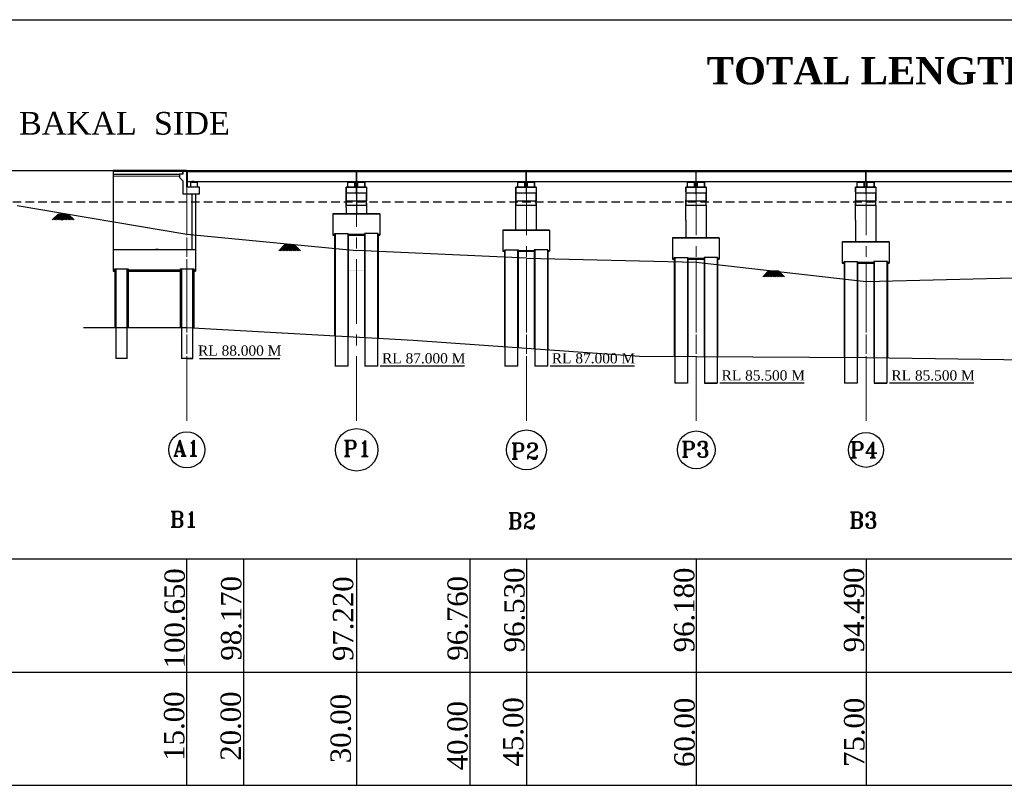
# Model space of a CAD drawing. Header units: millimetres. Extents: x -1995464 to 3071730, y 501735 to 805605.
# Tile 6 of 12: x 2731495 to 2818482, y 706307 to 773895. Entities that reach past the tile are written whole.
import ezdxf

# ---------------------------------------------------------------- set-up
doc = ezdxf.new("R2010")
doc.units = ezdxf.units.MM
doc.header["$MEASUREMENT"] = 0
doc.linetypes.add('CENTER2', pattern=[28.575, 19.05, -3.175, 3.175, -3.175])
doc.linetypes.add('DASHED2', pattern=[0.375, 0.25, -0.125])
for name, color, linetype, lineweight in [('CENTER LINE', 1, 'CENTER2', 13), ('DRAWING', 23, 'Continuous', 15), ('Hatch', 251, 'Continuous', 18)]:
    doc.layers.add(name, color=color, linetype=linetype, lineweight=lineweight)
doc.layers.add('plan', color=12, linetype='Continuous')
doc.styles.add('03', font='romant.shx')
doc.styles.get("Standard").update_dxf_attribs({"font": 'times.ttf'})
pattern_1 = [(45, (2588904.394, 778642.408), (-8.8388348, 8.8388348), [])]
pattern_2 = [(45, (2603031.11, 778642.408), (-8.8388348, 8.8388348), [])]
pattern_3 = [(45, (2603904.394, 778642.408), (-8.8388348, 8.8388348), [])]
pattern_4 = [(45, (2618031.11, 778642.408), (-8.8388348, 8.8388348), [])]
pattern_5 = [(45, (2618904.394, 778642.408), (-8.8388348, 8.8388348), [])]
pattern_6 = [(45, (2633031.11, 778642.408), (-8.8388348, 8.8388348), [])]
pattern_7 = [(45, (2633904.394, 778642.408), (-8.8388348, 8.8388348), [])]

msp = doc.modelspace()

# ---------------------------------------------------------------- hatches: boundary and pattern name
h = msp.add_hatch()
h.set_pattern_fill('_USER', color=0, scale=0.291094, style=0, pattern_type=0)
h.set_pattern_definition([(0, (2748425.7275, 759199.75375), (0, 0.29109375), [])])
h.paths.add_polyline_path([(2747046.8, 759607.4), (2746872.1, 759607.4), (2746697.5, 759607.4), (2746697.5, 759549.1), (2746872.1, 759549.1), (2747046.8, 759549.1)])
at = {"lineweight": 25, "ltscale": 2000}
h = msp.add_hatch(dxfattribs=at)
h.set_pattern_fill('AR-CONC', color=0, scale=100)
h.set_pattern_definition([(50, (7e-09, 3150), (717.26018, -62.75213), [75, -825]), (355, (7e-09, 3150), (-138.75133, 752.19213), [60, -660]), (100.451444, (59.8, 3144.8), (578.50885, 689.43999), [63.7402, -701.14211]), (46.1842, (7e-09, 3350), (1067.24133, -165.51928), [112.5, -1237.5]), (96.635635, (88.9, 3336.2), (934.66195, 974.1186), [95.61034, -1051.71376]), (351.184164, (7e-09, 3350), (934.66195, 974.1186), [90, -990]), (21, (100, 3300), (596.90705, -402.61889), [75, -825]), (326, (100, 3300), (243.31533, 725.15005), [60, -660]), (71.451445, (149.74, 3266.45), (840.22238, 322.53115), [63.74019, -701.14211]), (37.5, (7e-09, 3150), (12.159855, 332.893854), [0, -652, 0, -670, 0, -662.5]), (7.5, (7e-09, 3150), (263.069537, 394.41171), [0, -382, 0, -637, 0, -252.5]), (327.5, (-223, 3150), (533.822436, -22.554872), [0, -250, 0, -780, 0, -1035]), (317.5, (-323, 3150), (583.18617, 100.10498), [0, -325, 0, -518, 0, -735])])
h.paths.add_polyline_path([(2761951.7, 754957.4), (2761265.2, 754957.4), (2761265.2, 754882.4), (2761951.7, 754882.4)])
h = msp.add_hatch(dxfattribs=at)
h.set_pattern_fill('AR-CONC', color=0, scale=100)
h.set_pattern_definition([(50, (15000, 1720), (717.26018, -62.75213), [75, -825]), (355, (15000, 1720), (-138.75133, 752.19213), [60, -660]), (100.451444, (15059.8, 1714.8), (578.50885, 689.43999), [63.7402, -701.14211]), (46.1842, (15000, 1920), (1067.24133, -165.51928), [112.5, -1237.5]), (96.635635, (15088.9, 1906.2), (934.66195, 974.1186), [95.61034, -1051.71376]), (351.184164, (15000, 1920), (934.66195, 974.1186), [90, -990]), (21, (15100, 1870), (596.90705, -402.61889), [75, -825]), (326, (15100, 1870), (243.31533, 725.15005), [60, -660]), (71.451445, (15149.74, 1836.45), (840.22238, 322.53115), [63.74019, -701.14211]), (37.5, (15000, 1720), (12.159855, 332.893854), [0, -652, 0, -670, 0, -662.5]), (7.5, (15000, 1720), (263.069537, 394.41171), [0, -382, 0, -637, 0, -252.5]), (327.5, (14777, 1720), (533.822436, -22.554872), [0, -250, 0, -780, 0, -1035]), (317.5, (14677, 1720), (583.18617, 100.10498), [0, -325, 0, -518, 0, -735])])
h.paths.add_polyline_path([(2776951.7, 753527.4), (2776265.2, 753527.4), (2776265.2, 753452.4), (2776951.7, 753452.4)])
h = msp.add_hatch(dxfattribs=at)
h.set_pattern_fill('AR-CONC', color=0, scale=100)
h.set_pattern_definition([(50, (30000, 1030), (717.26018, -62.75213), [75, -825]), (355, (30000, 1030), (-138.75133, 752.19213), [60, -660]), (100.451444, (30059.8, 1024.8), (578.50885, 689.43999), [63.7402, -701.14211]), (46.1842, (30000, 1230), (1067.24133, -165.51928), [112.5, -1237.5]), (96.635635, (30088.9, 1216.2), (934.66195, 974.1186), [95.61034, -1051.71376]), (351.184164, (30000, 1230), (934.66195, 974.1186), [90, -990]), (21, (30100, 1180), (596.90705, -402.61889), [75, -825]), (326, (30100, 1180), (243.31533, 725.15005), [60, -660]), (71.451445, (30149.74, 1146.45), (840.22238, 322.53115), [63.74019, -701.14211]), (37.5, (30000, 1030), (12.159855, 332.893854), [0, -652, 0, -670, 0, -662.5]), (7.5, (30000, 1030), (263.069537, 394.41171), [0, -382, 0, -637, 0, -252.5]), (327.5, (29777, 1030), (533.822436, -22.554872), [0, -250, 0, -780, 0, -1035]), (317.5, (29677, 1030), (583.18617, 100.10498), [0, -325, 0, -518, 0, -735])])
h.paths.add_polyline_path([(2791951.7, 752837.4), (2791265.2, 752837.4), (2791265.2, 752762.4), (2791951.7, 752762.4)])
h = msp.add_hatch(dxfattribs=at)
h.set_pattern_fill('AR-CONC', color=0, scale=100)
h.set_pattern_definition([(50, (45000, 680), (717.26018, -62.75213), [75, -825]), (355, (45000, 680), (-138.75133, 752.19213), [60, -660]), (100.451444, (45059.8, 674.8), (578.50885, 689.43999), [63.7402, -701.14211]), (46.1842, (45000, 880), (1067.24133, -165.51928), [112.5, -1237.5]), (96.635635, (45088.9, 866.2), (934.66195, 974.1186), [95.61034, -1051.71376]), (351.184164, (45000, 880), (934.66195, 974.1186), [90, -990]), (21, (45100, 830), (596.90705, -402.61889), [75, -825]), (326, (45100, 830), (243.31533, 725.15005), [60, -660]), (71.451445, (45149.74, 796.45), (840.22238, 322.53115), [63.74019, -701.14211]), (37.5, (45000, 680), (12.159855, 332.893854), [0, -652, 0, -670, 0, -662.5]), (7.5, (45000, 680), (263.069537, 394.41171), [0, -382, 0, -637, 0, -252.5]), (327.5, (44777, 680), (533.822436, -22.554872), [0, -250, 0, -780, 0, -1035]), (317.5, (44677, 680), (583.18617, 100.10498), [0, -325, 0, -518, 0, -735])])
h.paths.add_polyline_path([(2806951.7, 752487.4), (2806265.2, 752487.4), (2806265.2, 752412.4), (2806951.7, 752412.4)])
at = {"linetype": 'Continuous', "ltscale": 1000}
h = msp.add_hatch(dxfattribs=at)
h.set_pattern_fill('AR-CONC', color=1, scale=100)
h.set_pattern_definition([(50, (0, 0), (717.26018, -62.75213), [75, -825]), (355, (0, 0), (-138.75133, 752.19213), [60, -660]), (100.451444, (59.8, -5.2), (578.50885, 689.43999), [63.7402, -701.14211]), (46.1842, (0, 200), (1067.24133, -165.51928), [112.5, -1237.5]), (96.635635, (88.9, 186.2), (934.66195, 974.1186), [95.61034, -1051.71376]), (351.184164, (0, 200), (934.66195, 974.1186), [90, -990]), (21, (100, 150), (596.90705, -402.61889), [75, -825]), (326, (100, 150), (243.31533, 725.15005), [60, -660]), (71.451445, (149.74, 116.45), (840.22238, 322.53115), [63.74019, -701.14211]), (37.5, (0, 0), (12.159855, 332.893854), [0, -652, 0, -670, 0, -662.5]), (7.5, (0, 0), (263.069537, 394.41171), [0, -382, 0, -637, 0, -252.5]), (327.5, (-223, 0), (533.822436, -22.554872), [0, -250, 0, -780, 0, -1035]), (317.5, (-323, 0), (583.18617, 100.10498), [0, -325, 0, -518, 0, -735])])
h.paths.add_polyline_path([(2761265.2, 751807.4), (2760521.6, 751807.4), (2760521.6, 751732.4), (2761265.2, 751732.4)])
h.paths.add_polyline_path([(2761951.7, 751807.4), (2761265.2, 751807.4), (2761265.2, 751732.4), (2761951.7, 751732.4)])
h.paths.add_polyline_path([(2745686.5, 751807.4), (2743787.8, 751807.4), (2741889.2, 751807.4), (2741590.5, 751807.4), (2741090.5, 751807.4), (2741090.5, 751696.4), (2743489.2, 751696.4), (2743787.8, 751696.4), (2745686.5, 751696.4)])
h = msp.add_hatch()
h.set_pattern_fill('AR-CONC', color=0, scale=37.35315, style=0)
h.set_pattern_definition([(50, (1156848.22, 505701.55), (267.919272, -23.4399), [28.014862, -308.163487]), (355, (1156848.22, 505701.55), (-51.827994, 280.967456), [22.41189, -246.53079]), (100.4514, (1156870.55, 505699.6), (216.091477, 257.527386), [23.80897, -261.898665]), (46.1842, (1156848.22, 505776.25), (398.64815, -61.826566), [42.02229, -462.24523]), (96.6356, (1156881.44, 505771.1), (349.12596, 363.86371), [35.71345, -392.84793]), (351.1842, (1156848.22, 505776.25), (349.12568, 363.86398), [33.61783, -369.79618]), (21, (1156885.58, 505757.58), (222.963587, -150.390838), [28.014862, -308.163487]), (326, (1156885.58, 505757.58), (90.88594, 270.866384), [22.41189, -246.53079]), (71.4514, (1156904.16, 505745.05), (313.84962, 120.4753), [23.80897, -261.898665]), (37.5, (1156848.22, 505701.55), (4.542089, 124.3463406), [0, -243.542538, 0, -250.266105, 0, -247.464619]), (7.5, (1156848.22, 505701.55), (98.264759, 147.325198), [0, -142.689033, 0, -237.939565, 0, -94.316704]), (327.5, (1156764.92, 505701.55), (199.3994953, -8.424955), [0, -93.382875, 0, -291.35457, 0, -386.605102]), (317.5, (1156727.57, 505701.55), (217.838405, 37.392364), [0, -121.397738, 0, -193.489317, 0, -274.545653])])
h.paths.add_polyline_path([(2742626.6, 751701.3), (2742626.6, 751811.9), (2741140.9, 751811.9), (2741140.9, 751700.9)])
h = msp.add_hatch()
h.set_pattern_fill('AR-CONC', color=0, scale=37.35315, style=0)
h.set_pattern_definition([(50, (1157669.45, 505681.8), (267.919272, -23.4399), [28.014862, -308.163487]), (355, (1157669.45, 505681.8), (-51.827994, 280.967456), [22.41189, -246.53079]), (100.4514, (1157691.77, 505679.84), (216.091477, 257.527386), [23.80897, -261.898665]), (46.1842, (1157669.45, 505756.5), (398.64815, -61.826566), [42.02229, -462.24523]), (96.6356, (1157702.67, 505751.35), (349.12596, 363.86371), [35.71345, -392.84793]), (351.1842, (1157669.45, 505756.5), (349.12568, 363.86398), [33.61783, -369.79618]), (21, (1157706.8, 505737.82), (222.963587, -150.390838), [28.014862, -308.163487]), (326, (1157706.8, 505737.82), (90.88594, 270.866384), [22.41189, -246.53079]), (71.4514, (1157725.38, 505725.3), (313.84962, 120.4753), [23.80897, -261.898665]), (37.5, (1157669.45, 505681.79), (4.542089, 124.3463406), [0, -243.542538, 0, -250.266105, 0, -247.464619]), (7.5, (1157669.45, 505681.79), (98.264759, 147.325198), [0, -142.689033, 0, -237.939565, 0, -94.316704]), (327.5, (1157586.15, 505681.79), (199.3994953, -8.424955), [0, -93.382875, 0, -291.35457, 0, -386.605102]), (317.5, (1157548.8, 505681.8), (217.838405, 37.392364), [0, -121.397738, 0, -193.489317, 0, -274.545653])])
h.paths.add_polyline_path([(2743447.8, 751681.6), (2743447.8, 751792.1), (2741962.1, 751792.1), (2741962.1, 751681.1)])
h = msp.add_hatch()
h.set_pattern_fill('AR-CONC', color=0, scale=37.35315, style=0)
h.set_pattern_definition([(50, (0, 0), (267.919272, -23.439899), [28.014862, -308.163487]), (355, (0, 0), (-51.827994, 280.967456), [22.41189, -246.53079]), (100.451444, (22.33, -1.95), (216.091277, 257.527554), [23.80897, -261.898665]), (46.1842, (0, 74.7), (398.648255, -61.826665), [42.022294, -462.24523]), (96.635635, (33.22, 69.55), (349.12568, 363.86398), [35.713474, -392.84822]), (351.184164, (0, 74.7), (349.12568, 363.86398), [33.617835, -369.796185]), (21, (37.35, 56.03), (222.963587, -150.390838), [28.014862, -308.163487]), (326, (37.35, 56.03), (90.88594, 270.866384), [22.41189, -246.53079]), (71.451445, (55.93, 43.5), (313.849525, 120.475545), [23.80897, -261.898665]), (37.5, (0, 0), (4.542089, 124.3463406), [0, -243.542538, 0, -250.266105, 0, -247.464619]), (7.5, (0, 0), (98.264759, 147.3251984), [0, -142.689033, 0, -237.9395655, 0, -94.316704]), (327.5, (-83.3, 0), (199.3994953, -8.424955), [0, -93.382875, 0, -291.35457, 0, -386.6051025]), (317.5, (-120.65, 0), (217.838405, 37.392364), [0, -121.397738, 0, -193.489317, 0, -274.545653])])
h.paths.add_polyline_path([(2745174.2, 751701.2), (2745174.2, 751811.7), (2743688.5, 751811.7), (2743688.5, 751700.7)])
h = msp.add_hatch()
h.set_pattern_fill('AR-CONC', color=0, scale=37.35315, style=0)
h.set_pattern_definition([(50, (1159801.42, 505701.4), (267.919272, -23.4399), [28.014862, -308.163487]), (355, (1159801.42, 505701.4), (-51.827994, 280.967456), [22.41189, -246.53079]), (100.4514, (1159823.75, 505699.45), (216.091477, 257.527386), [23.80897, -261.898665]), (46.1842, (1159801.42, 505776.1), (398.64815, -61.826566), [42.02229, -462.24523]), (96.6356, (1159834.64, 505770.95), (349.12596, 363.86371), [35.71345, -392.84793]), (351.1842, (1159801.42, 505776.1), (349.12568, 363.86398), [33.61783, -369.79618]), (21, (1159838.77, 505757.43), (222.963587, -150.390838), [28.014862, -308.163487]), (326, (1159838.77, 505757.43), (90.88594, 270.866384), [22.41189, -246.53079]), (71.4514, (1159857.35, 505744.9), (313.84962, 120.4753), [23.80897, -261.898665]), (37.5, (1159801.42, 505701.4), (4.542089, 124.3463406), [0, -243.542538, 0, -250.266105, 0, -247.464619]), (7.5, (1159801.42, 505701.4), (98.264759, 147.325198), [0, -142.689033, 0, -237.939565, 0, -94.316704]), (327.5, (1159718.12, 505701.4), (199.3994953, -8.424955), [0, -93.382875, 0, -291.35457, 0, -386.605102]), (317.5, (1159680.77, 505701.4), (217.838405, 37.392364), [0, -121.397738, 0, -193.489317, 0, -274.545653])])
h.paths.add_polyline_path([(2745579.8, 751701.2), (2745579.8, 751811.7), (2744094.1, 751811.7), (2744094.1, 751700.7)])
at = {"layer": 'Hatch', "ltscale": 20}
h = msp.add_hatch(dxfattribs=at)
h.set_pattern_fill('ANSI31', color=256, scale=100, style=0)
h.set_pattern_definition(pattern_1)
h.paths.add_polyline_path([(2761673.3, 759607.4), (2761820.6, 759607.4), (2761820.6, 759558.1), (2761673.3, 759558.1)])
h.paths.add_polyline_path([(2761516.5, 759607.4), (2761673.3, 759607.4), (2761673.3, 759558.1), (2761516.5, 759558.1)])
h = msp.add_hatch(dxfattribs=at)
h.set_pattern_fill('ANSI31', color=256, scale=100, style=0)
h.set_pattern_definition(pattern_1)
h.paths.add_polyline_path([(2761673.3, 759607.4), (2761820.6, 759607.4), (2761820.6, 759558.1), (2761673.3, 759558.1)])
h.paths.add_polyline_path([(2761516.5, 759607.4), (2761673.3, 759607.4), (2761673.3, 759558.1), (2761516.5, 759558.1)])
h = msp.add_hatch(dxfattribs=at)
h.set_pattern_fill('ANSI31', color=256, scale=100, style=0)
h.set_pattern_definition(pattern_2)
h.paths.add_polyline_path([(2775800, 759607.4), (2775947.4, 759607.4), (2775947.4, 759558.1), (2775800, 759558.1)])
h.paths.add_polyline_path([(2775643.2, 759607.4), (2775800, 759607.4), (2775800, 759558.1), (2775643.2, 759558.1)])
h = msp.add_hatch(dxfattribs=at)
h.set_pattern_fill('ANSI31', color=256, scale=100, style=0)
h.set_pattern_definition(pattern_2)
h.paths.add_polyline_path([(2775800, 759607.4), (2775947.4, 759607.4), (2775947.4, 759558.1), (2775800, 759558.1)])
h.paths.add_polyline_path([(2775643.2, 759607.4), (2775800, 759607.4), (2775800, 759558.1), (2775643.2, 759558.1)])
h = msp.add_hatch(dxfattribs=at)
h.set_pattern_fill('ANSI31', color=256, scale=100, style=0)
h.set_pattern_definition(pattern_3)
h.paths.add_polyline_path([(2776673.3, 759607.4), (2776820.6, 759607.4), (2776820.6, 759558.1), (2776673.3, 759558.1)])
h.paths.add_polyline_path([(2776516.5, 759607.4), (2776673.3, 759607.4), (2776673.3, 759558.1), (2776516.5, 759558.1)])
h = msp.add_hatch(dxfattribs=at)
h.set_pattern_fill('ANSI31', color=256, scale=100, style=0)
h.set_pattern_definition(pattern_3)
h.paths.add_polyline_path([(2776673.3, 759607.4), (2776820.6, 759607.4), (2776820.6, 759558.1), (2776673.3, 759558.1)])
h.paths.add_polyline_path([(2776516.5, 759607.4), (2776673.3, 759607.4), (2776673.3, 759558.1), (2776516.5, 759558.1)])
h = msp.add_hatch(dxfattribs=at)
h.set_pattern_fill('ANSI31', color=256, scale=100, style=0)
h.set_pattern_definition(pattern_4)
h.paths.add_polyline_path([(2790800, 759607.4), (2790947.4, 759607.4), (2790947.4, 759558.1), (2790800, 759558.1)])
h.paths.add_polyline_path([(2790643.2, 759607.4), (2790800, 759607.4), (2790800, 759558.1), (2790643.2, 759558.1)])
h = msp.add_hatch(dxfattribs=at)
h.set_pattern_fill('ANSI31', color=256, scale=100, style=0)
h.set_pattern_definition(pattern_4)
h.paths.add_polyline_path([(2790800, 759607.4), (2790947.4, 759607.4), (2790947.4, 759558.1), (2790800, 759558.1)])
h.paths.add_polyline_path([(2790643.2, 759607.4), (2790800, 759607.4), (2790800, 759558.1), (2790643.2, 759558.1)])
h = msp.add_hatch(dxfattribs=at)
h.set_pattern_fill('ANSI31', color=256, scale=100, style=0)
h.set_pattern_definition(pattern_5)
h.paths.add_polyline_path([(2791673.3, 759607.4), (2791820.6, 759607.4), (2791820.6, 759558.1), (2791673.3, 759558.1)])
h.paths.add_polyline_path([(2791516.5, 759607.4), (2791673.3, 759607.4), (2791673.3, 759558.1), (2791516.5, 759558.1)])
h = msp.add_hatch(dxfattribs=at)
h.set_pattern_fill('ANSI31', color=256, scale=100, style=0)
h.set_pattern_definition(pattern_5)
h.paths.add_polyline_path([(2791673.3, 759607.4), (2791820.6, 759607.4), (2791820.6, 759558.1), (2791673.3, 759558.1)])
h.paths.add_polyline_path([(2791516.5, 759607.4), (2791673.3, 759607.4), (2791673.3, 759558.1), (2791516.5, 759558.1)])
h = msp.add_hatch(dxfattribs=at)
h.set_pattern_fill('ANSI31', color=256, scale=100, style=0)
h.set_pattern_definition(pattern_6)
h.paths.add_polyline_path([(2805800, 759607.4), (2805947.4, 759607.4), (2805947.4, 759558.1), (2805800, 759558.1)])
h.paths.add_polyline_path([(2805643.2, 759607.4), (2805800, 759607.4), (2805800, 759558.1), (2805643.2, 759558.1)])
h = msp.add_hatch(dxfattribs=at)
h.set_pattern_fill('ANSI31', color=256, scale=100, style=0)
h.set_pattern_definition(pattern_6)
h.paths.add_polyline_path([(2805800, 759607.4), (2805947.4, 759607.4), (2805947.4, 759558.1), (2805800, 759558.1)])
h.paths.add_polyline_path([(2805643.2, 759607.4), (2805800, 759607.4), (2805800, 759558.1), (2805643.2, 759558.1)])
h = msp.add_hatch(dxfattribs=at)
h.set_pattern_fill('ANSI31', color=256, scale=100, style=0)
h.set_pattern_definition(pattern_7)
h.paths.add_polyline_path([(2806673.3, 759607.4), (2806820.6, 759607.4), (2806820.6, 759558.1), (2806673.3, 759558.1)])
h.paths.add_polyline_path([(2806516.5, 759607.4), (2806673.3, 759607.4), (2806673.3, 759558.1), (2806516.5, 759558.1)])
h = msp.add_hatch(dxfattribs=at)
h.set_pattern_fill('ANSI31', color=256, scale=100, style=0)
h.set_pattern_definition(pattern_7)
h.paths.add_polyline_path([(2806673.3, 759607.4), (2806820.6, 759607.4), (2806820.6, 759558.1), (2806673.3, 759558.1)])
h.paths.add_polyline_path([(2806516.5, 759607.4), (2806673.3, 759607.4), (2806673.3, 759558.1), (2806516.5, 759558.1)])

# ---------------------------------------------------------------- linework, layer by layer
at = {"color": 0, "lineweight": 25, "ltscale": 2000}
for p, q in [((2686660.7, 773894.8), (3071572.7, 773894.8)), ((2716265.2, 760582.4), (2977765.2, 760582.4)), ((2761265.2, 760582.4), (2761265.2, 756757.4)), ((2746285.2, 759607.4), (2977765.2, 759607.4)), ((2731265.2, 757487.4), (2746265.2, 754957.4)), ((2759171.7, 756757.4), (2763301.7, 756757.4)), ((2759171.7, 756757.4), (2759171.7, 754882.4)), ((2763301.7, 756757.4), (2759171.7, 756757.4)), ((2762136.7, 756757.4), (2763135.3, 756757.4)), ((2763301.7, 756757.4), (2763301.7, 754882.4)), ((2774171.7, 755327.4), (2778301.7, 755327.4)), ((2774171.7, 755327.4), (2774171.7, 753452.4)), ((2778301.7, 755327.4), (2774171.7, 755327.4)), ((2777136.7, 755327.4), (2778135.3, 755327.4)), ((2778301.7, 755327.4), (2778301.7, 753452.4)), ((2746265.2, 754957.4), (2761265.2, 753527.4)), ((2759171.7, 754957.4), (2759321.6, 754957.4)), ((2759171.7, 754882.4), (2759321.7, 754882.4)), ((2759321.6, 755007.4), (2760521.6, 755007.4)), ((2759321.6, 754882.4), (2759321.6, 745962.7)), ((2759361.6, 755007.4), (2759361.6, 743307.4)), ((2760481.6, 755007.4), (2760481.6, 743307.4)), ((2760521.6, 754957.4), (2760521.6, 745896.1)), ((2760521.6, 754957.4), (2761951.7, 754957.4)), ((2760521.6, 754882.4), (2761951.7, 754882.4)), ((2761836.7, 754957.4), (2761951.7, 754957.4)), ((2763151.7, 755007.4), (2761951.7, 755007.4)), ((2761951.7, 754957.4), (2761951.7, 745816.8)), ((2761991.7, 755007.4), (2761991.7, 743307.4)), ((2763111.7, 755007.4), (2763111.7, 743307.4)), ((2763151.7, 754957.4), (2763301.7, 754957.4)), ((2763151.7, 754882.4), (2763151.7, 745750.2)), ((2763151.7, 754882.4), (2763301.7, 754882.4)), ((2789171.7, 754637.4), (2793301.7, 754637.4)), ((2789171.7, 754637.4), (2789171.7, 752762.4)), ((2793301.7, 754637.4), (2789171.7, 754637.4)), ((2792136.7, 754637.4), (2793135.3, 754637.4)), ((2793301.7, 754637.4), (2793301.7, 752762.4)), ((2804171.7, 754287.4), (2808301.7, 754287.4)), ((2804171.7, 754287.4), (2804171.7, 752412.4)), ((2808301.7, 754287.4), (2804171.7, 754287.4)), ((2807136.7, 754287.4), (2808135.3, 754287.4)), ((2808301.7, 754287.4), (2808301.7, 752412.4)), ((2776265.2, 752837.4), (2761265.2, 753527.4)), ((2774171.7, 753527.4), (2774321.6, 753527.4)), ((2774171.7, 753452.4), (2774321.7, 753452.4)), ((2774321.6, 753577.4), (2775521.6, 753577.4)), ((2774321.6, 753452.4), (2774321.6, 745009.4)), ((2774361.6, 753577.4), (2774361.6, 743307.4)), ((2775481.6, 753577.4), (2775481.6, 743307.4)), ((2775521.6, 753577.4), (2775521.6, 744924.8)), ((2775521.6, 753527.4), (2776951.7, 753527.4)), ((2775521.6, 753452.4), (2776951.7, 753452.4)), ((2776836.7, 753527.4), (2776951.7, 753527.4)), ((2776951.7, 753577.4), (2776951.7, 744824)), ((2778151.7, 753577.4), (2776951.7, 753577.4)), ((2776991.7, 753577.4), (2776991.7, 743307.4)), ((2778111.7, 753577.4), (2778111.7, 743307.4)), ((2778151.7, 753577.4), (2778151.7, 744739.4)), ((2778151.7, 753527.4), (2778301.7, 753527.4)), ((2778151.7, 753452.4), (2778301.7, 753452.4)), ((2776265.2, 752837.4), (2791265.2, 752487.4)), ((2789171.7, 752837.4), (2789321.6, 752837.4)), ((2789171.7, 752762.4), (2789321.7, 752762.4)), ((2789321.6, 752887.4), (2789321.6, 744147.5)), ((2789321.6, 752887.4), (2790521.6, 752887.4)), ((2789361.6, 752887.4), (2789361.6, 741807.4)), ((2790481.6, 752887.4), (2790481.6, 741807.4)), ((2790521.6, 752887.4), (2790521.6, 744139.7)), ((2790521.6, 752837.4), (2791951.7, 752837.4)), ((2790521.6, 752762.4), (2791951.7, 752762.4)), ((2791265.2, 752487.4), (2806265.2, 750797.4)), ((2791836.7, 752837.4), (2791951.7, 752837.4)), ((2791951.7, 752887.4), (2791951.7, 744130.4)), ((2793151.7, 752887.4), (2791951.7, 752887.4)), ((2791991.7, 752887.4), (2791991.7, 741807.4)), ((2793111.7, 752887.4), (2793111.7, 741807.4)), ((2793151.7, 752887.4), (2793151.7, 744122.6)), ((2793151.7, 752837.4), (2793301.7, 752837.4)), ((2793151.7, 752762.4), (2793301.7, 752762.4)), ((2804171.7, 752487.4), (2804321.6, 752487.4)), ((2804321.6, 752537.4), (2804321.6, 744050)), ((2804321.6, 752537.4), (2805521.6, 752537.4)), ((2804361.6, 752537.4), (2804361.6, 741807.4)), ((2805481.6, 752537.4), (2805481.6, 741807.4)), ((2805521.6, 752537.4), (2805521.6, 744042.2)), ((2805521.6, 752487.4), (2806951.7, 752487.4)), ((2806836.7, 752487.4), (2806951.7, 752487.4)), ((2806951.7, 752537.4), (2806951.7, 744027.2)), ((2808151.7, 752537.4), (2806951.7, 752537.4)), ((2806991.7, 752537.4), (2806991.7, 741807.4)), ((2808111.7, 752537.4), (2808111.7, 741807.4)), ((2808151.7, 752537.4), (2808151.7, 744009.5)), ((2808151.7, 752487.4), (2808301.7, 752487.4)), ((2739890.5, 751909.7), (2739890.5, 746687.4)), ((2739890.5, 751695.3), (2739890.5, 746687.4)), ((2739995.1, 751909.7), (2739993.7, 743997.4)), ((2740990.5, 743997.4), (2740990.5, 751909.7)), ((2741090.5, 751909.7), (2741090.5, 746687.4)), ((2745686.5, 751911.9), (2745686.5, 746687.4)), ((2745791, 751911.9), (2745789.6, 743997.4)), ((2746786.5, 743997.4), (2746786.5, 751911.9)), ((2746886.5, 751911.9), (2746886.5, 746652.9)), ((2804171.7, 752412.4), (2804321.7, 752412.4)), ((2805521.6, 752412.4), (2806951.7, 752412.4)), ((2808151.7, 752412.4), (2808301.7, 752412.4)), ((2806265.2, 750797.4), (2821265.2, 751167.4)), ((2746265.2, 746687.4), (2737127.5, 746687.4)), ((2766265.2, 745577.4), (2746265.2, 746687.4)), ((2786265.2, 744167.4), (2766265.2, 745577.4)), ((2740990.5, 743997.4), (2739993.7, 743997.4)), ((2806265.2, 744037.4), (2786265.2, 744167.4)), ((2911265.2, 742487.4), (2806265.2, 744037.4)), ((2760481.6, 743307.4), (2759361.6, 743307.4)), ((2761265.2, 743307.4), (2761238.2, 743307.4)), ((2763111.7, 743307.4), (2761991.7, 743307.4)), ((2775481.6, 743307.4), (2774361.6, 743307.4)), ((2776265.2, 743307.4), (2776238.2, 743307.4)), ((2778111.7, 743307.4), (2776991.7, 743307.4)), ((2785798.6, 743316.9), (2778348.4, 743316.9)), ((2790481.6, 741807.4), (2789361.6, 741807.4)), ((2791991.7, 741807.4), (2793111.7, 741807.4)), ((2793111.7, 741807.4), (2791991.7, 741807.4)), ((2805481.6, 741807.4), (2804361.6, 741807.4)), ((2806991.7, 741807.4), (2808111.7, 741807.4)), ((2808111.7, 741807.4), (2806991.7, 741807.4)), ((2688930.7, 726307.4), (2995600.6, 726307.4)), ((2746265.2, 706307.4), (2746265.2, 726307.4)), ((2751265.2, 726307.4), (2751265.2, 706307.4)), ((2761265.2, 726307.4), (2761265.2, 706307.4)), ((2771265.2, 726307.4), (2771265.2, 706307.4)), ((2776265.2, 726307.4), (2776265.2, 706307.4)), ((2776265.2, 726307.4), (2776265.2, 706307.4)), ((2776265.2, 726307.4), (2776265.2, 706307.4)), ((2791265.2, 726307.4), (2791265.2, 706307.4)), ((2791265.2, 726307.4), (2791265.2, 716307.4)), ((2791265.2, 726307.4), (2791265.2, 716307.4)), ((2806265.2, 726307.4), (2806265.2, 706307.4)), ((2806265.2, 726307.4), (2806265.2, 706307.4)), ((2688930.7, 716307.4), (2995600.6, 716307.4)), ((2688930.7, 706307.4), (2995600.6, 706307.4)), ((2688930.7, 706307.4), (2995600.6, 706307.4))]:
    msp.add_line(p, q, dxfattribs=at)
at = {"ltscale": 2000}
for p, q in [((2746245.2, 760582.4), (2739745.2, 760582.4)), ((2739745.2, 760582.4), (2739745.2, 753607.4)), ((2745609.9, 760259.6), (2745609.9, 759959.6)), ((2745909.9, 760259.6), (2745609.9, 760259.6)), ((2745909.9, 760259.6), (2745909.9, 760507.4)), ((2745909.9, 760507.4), (2745909.9, 760259.6)), ((2746285.2, 760582.4), (2746745.2, 760582.4)), ((2745909.9, 759659.6), (2745609.9, 759959.6)), ((2760492, 759107.4), (2760336.7, 759107.4)), ((2760336.7, 758607.5), (2762136.7, 758607.4)), ((2761342.6, 759107.4), (2761431.6, 759107.4)), ((2762136.7, 759107.4), (2761981.3, 759107.4)), ((2762047.6, 759107.4), (2762136.7, 759107.4)), ((2775492, 759107.4), (2775336.7, 759107.4)), ((2775336.7, 758607.5), (2777136.7, 758607.4)), ((2776342.6, 759107.4), (2776431.6, 759107.4)), ((2777136.7, 759107.4), (2776981.3, 759107.4)), ((2777047.6, 759107.4), (2777136.7, 759107.4)), ((2790492, 759107.4), (2790336.7, 759107.4)), ((2790336.7, 758607.5), (2792136.7, 758607.4)), ((2791342.6, 759107.4), (2791431.6, 759107.4)), ((2792136.7, 759107.4), (2791981.3, 759107.4)), ((2792047.6, 759107.4), (2792136.7, 759107.4)), ((2805492, 759107.4), (2805336.7, 759107.4)), ((2805336.7, 758607.5), (2807136.7, 758607.4)), ((2806342.6, 759107.4), (2806431.6, 759107.4)), ((2807136.7, 759107.4), (2806981.3, 759107.4)), ((2807047.6, 759107.4), (2807136.7, 759107.4)), ((2760336.7, 757907.5), (2762136.7, 757907.4)), ((2775336.7, 757907.5), (2777136.7, 757907.4)), ((2790336.7, 757907.5), (2792136.7, 757907.4)), ((2805336.7, 757907.5), (2807136.7, 757907.4)), ((2760336.7, 757507.6), (2762136.7, 757507.4)), ((2775336.7, 757507.6), (2777136.7, 757507.4)), ((2790336.7, 757507.6), (2792136.7, 757507.4)), ((2805336.7, 757507.6), (2807136.7, 757507.4)), ((2739745.2, 753607.4), (2739745.2, 751695.3)), ((2747039.8, 753607.4), (2747039.8, 751807.4)), ((2746786.5, 743997.4), (2745789.6, 743997.4)), ((2746251.8, 743997.4), (2746786.5, 743997.4)), ((2747373.1, 743997.4), (2754487.1, 743997.4))]:
    msp.add_line(p, q, dxfattribs=at)
for p, q in [((2746245.2, 760507.4), (2739745.2, 760507.4)), ((2746245.2, 760582.4), (2740245.2, 760582.4)), ((2746245.2, 760582.4), (2740245.2, 760582.4)), ((2746285.2, 760582.4), (2746285.2, 759507.4)), ((2746285.2, 760507.4), (2746285.2, 760582.4)), ((2746285.2, 759108.7), (2746285.2, 760507.4)), ((2746285.2, 760507.4), (2971265.2, 760507.4)), ((2746285.2, 759108.7), (2746285.2, 760507.4)), ((2761225.2, 760582.4), (2761225.2, 759607.4)), ((2761265.2, 758507.4), (2761265.2, 760582.4)), ((2776225.2, 760582.4), (2776225.2, 759607.4)), ((2776265.2, 758507.4), (2776265.2, 760582.4)), ((2791225.2, 760582.4), (2791225.2, 759607.4)), ((2791265.2, 758507.4), (2791265.2, 760582.4)), ((2806225.2, 760582.4), (2806225.2, 759607.4)), ((2806265.2, 758507.4), (2806265.2, 760582.4)), ((2761108, 759558.1), (2760492, 759558.1)), ((2760643.2, 759607.4), (2760643.2, 759568.4)), ((2760643.2, 759607.4), (2760643.2, 759568.4)), ((2761108, 759107.4), (2761108, 759558.1)), ((2761981.3, 759558.1), (2761365.3, 759558.1)), ((2761516.5, 759607.4), (2761516.5, 759568.4)), ((2761516.5, 759607.4), (2761516.5, 759568.4)), ((2761981.3, 759107.4), (2761981.3, 759558.1)), ((2776108, 759558.1), (2775492, 759558.1)), ((2775643.2, 759607.4), (2775643.2, 759568.4)), ((2775643.2, 759607.4), (2775643.2, 759568.4)), ((2776108, 759107.4), (2776108, 759558.1)), ((2776981.3, 759558.1), (2776365.3, 759558.1)), ((2776516.5, 759607.4), (2776516.5, 759568.4)), ((2776516.5, 759607.4), (2776516.5, 759568.4)), ((2776981.3, 759107.4), (2776981.3, 759558.1)), ((2791108, 759558.1), (2790492, 759558.1)), ((2790643.2, 759607.4), (2790643.2, 759568.4)), ((2790643.2, 759607.4), (2790643.2, 759568.4)), ((2791108, 759107.4), (2791108, 759558.1)), ((2791981.3, 759558.1), (2791365.3, 759558.1)), ((2791516.5, 759607.4), (2791516.5, 759568.4)), ((2791516.5, 759607.4), (2791516.5, 759568.4)), ((2791981.3, 759107.4), (2791981.3, 759558.1)), ((2806108, 759558.1), (2805492, 759558.1)), ((2805643.2, 759607.4), (2805643.2, 759568.4)), ((2805643.2, 759607.4), (2805643.2, 759568.4)), ((2806108, 759107.4), (2806108, 759558.1)), ((2806981.3, 759558.1), (2806365.3, 759558.1)), ((2806516.5, 759607.4), (2806516.5, 759568.4)), ((2806516.5, 759607.4), (2806516.5, 759568.4)), ((2806981.3, 759107.4), (2806981.3, 759558.1)), ((2760336.7, 758707.4), (2760336.7, 759107.4)), ((2760336.7, 759107.4), (2760336.7, 758607.4)), ((2760336.7, 759107.4), (2762136.7, 759107.4)), ((2762136.7, 759107.4), (2760336.7, 759107.4)), ((2760336.7, 757307.4), (2760336.7, 759107.4)), ((2760336.7, 758607.4), (2760336.7, 757907.4)), ((2761236.7, 759107.4), (2762043.3, 759107.4)), ((2761236.7, 759107.4), (2762136.7, 759107.4)), ((2761236.7, 759107.4), (2762136.7, 759107.4)), ((2762136.7, 759107.4), (2762136.7, 758607.4)), ((2762136.7, 759107.4), (2762136.7, 758507.4)), ((2762136.7, 758607.4), (2762136.7, 757907.4)), ((2762136.7, 757507.4), (2762136.7, 758607.4)), ((2775336.7, 758707.4), (2775336.7, 759107.4)), ((2775336.7, 759107.4), (2775336.7, 758607.4)), ((2775336.7, 759107.4), (2777136.7, 759107.4)), ((2777136.7, 759107.4), (2775336.7, 759107.4)), ((2775336.7, 755327.4), (2775336.7, 759107.4)), ((2775336.7, 758607.4), (2775336.7, 757907.4)), ((2776236.7, 759107.4), (2777043.3, 759107.4)), ((2776236.7, 759107.4), (2777136.7, 759107.4)), ((2776236.7, 759107.4), (2777136.7, 759107.4)), ((2777136.7, 759107.4), (2777136.7, 758607.4)), ((2777136.7, 759107.4), (2777136.7, 758507.4)), ((2777136.7, 758607.4), (2777136.7, 757907.4)), ((2777136.7, 757507.4), (2777136.7, 758607.4)), ((2790336.7, 758707.4), (2790336.7, 759107.4)), ((2790336.7, 759107.4), (2790336.7, 758607.4)), ((2790336.7, 759107.4), (2792136.7, 759107.4)), ((2792136.7, 759107.4), (2790336.7, 759107.4)), ((2790336.7, 758607.4), (2790336.7, 757907.4)), ((2791236.7, 759107.4), (2792043.3, 759107.4)), ((2791236.7, 759107.4), (2792136.7, 759107.4)), ((2791236.7, 759107.4), (2792136.7, 759107.4)), ((2792136.7, 759107.4), (2792136.7, 758607.4)), ((2792136.7, 759107.4), (2792136.7, 758507.4)), ((2792136.7, 758607.4), (2792136.7, 757907.4)), ((2792136.7, 757507.4), (2792136.7, 758607.4)), ((2805336.7, 758707.4), (2805336.7, 759107.4)), ((2805336.7, 759107.4), (2805336.7, 758607.4)), ((2805336.7, 759107.4), (2807136.7, 759107.4)), ((2807136.7, 759107.4), (2805336.7, 759107.4)), ((2805336.7, 758607.4), (2805336.7, 757907.4)), ((2806236.7, 759107.4), (2807043.3, 759107.4)), ((2806236.7, 759107.4), (2807136.7, 759107.4)), ((2806236.7, 759107.4), (2807136.7, 759107.4)), ((2807136.7, 759107.4), (2807136.7, 758607.4)), ((2807136.7, 759107.4), (2807136.7, 758507.4)), ((2807136.7, 758607.4), (2807136.7, 757907.4)), ((2807136.7, 757507.4), (2807136.7, 758607.4)), ((2760336.7, 758507.4), (2760336.7, 757707.4)), ((2760336.7, 757907.4), (2760336.7, 757507.4)), ((2762136.7, 757707.4), (2762136.7, 757307.4)), ((2775336.7, 758507.4), (2775336.7, 757707.4)), ((2775336.7, 757907.4), (2775336.7, 757507.4)), ((2777136.7, 757707.4), (2777136.7, 755327.4)), ((2790336.7, 758507.4), (2790336.7, 757707.4)), ((2790336.7, 756207.4), (2790336.7, 758007.4)), ((2790336.7, 757907.4), (2790336.7, 757507.4)), ((2805336.7, 758507.4), (2805336.7, 757707.4)), ((2805336.7, 756207.4), (2805336.7, 758007.4)), ((2805336.7, 757907.4), (2805336.7, 757507.4)), ((2760336.7, 757307.4), (2760336.7, 756757.4)), ((2762136.7, 757307.4), (2762136.7, 756757.4)), ((2792136.7, 757507.4), (2792136.7, 754637.4)), ((2807136.7, 757507.4), (2807136.7, 754287.4)), ((2790336.7, 756207.4), (2790336.7, 754637.4)), ((2792136.7, 756607.4), (2792136.7, 756207.4)), ((2805336.7, 756207.4), (2805336.7, 754287.4)), ((2807136.7, 756607.4), (2807136.7, 756207.4))]:
    msp.add_line(p, q)
at = {"color": 0}
for p, q in [((2739745.2, 760259.6), (2745609.9, 760259.6)), ((2740556.5, 760582.4), (2746245.2, 760582.4)), ((2746245.2, 760582.4), (2746245.2, 759108.7)), ((2739745.2, 760092), (2745609.9, 760109.6)), ((2745909.9, 759659.6), (2745909.9, 758526.5)), ((2746872.1, 759549.1), (2746581, 759549.1)), ((2746581, 759549.1), (2746581, 759108.7)), ((2746872.1, 759607.4), (2746697.5, 759607.4)), ((2746872.1, 759607.4), (2747046.8, 759607.4)), ((2746872.1, 759549.1), (2747163.2, 759549.1)), ((2747046.8, 759607.4), (2747046.8, 759549.1)), ((2747163.2, 759549.1), (2747163.2, 759108.7)), ((2745909.9, 758526.5), (2747375.1, 758526.5)), ((2747375.1, 759108.7), (2746245.2, 759108.7)), ((2746704.4, 758526.5), (2746704.4, 753607.4)), ((2747039.8, 758526.5), (2747039.8, 754925.7)), ((2747375.1, 758526.5), (2747375.1, 759108.7)), ((2739745.2, 753607.4), (2747039.8, 753607.4)), ((2743770.2, 753607.4), (2743490.8, 753607.4)), ((2747039.8, 753607.4), (2747039.5, 751697.5)), ((2739745.2, 751807.4), (2739890.5, 751807.4)), ((2739745.2, 751695.3), (2739890.5, 751695.3)), ((2739890.5, 751807.4), (2739890.5, 751909.7)), ((2739890.5, 751909.7), (2739890.5, 751807.4)), ((2739890.5, 751909.7), (2741090.5, 751909.7)), ((2741090.5, 751807.4), (2745686.5, 751807.4)), ((2741090.5, 751696.4), (2743489.2, 751696.4)), ((2741590.5, 751807.4), (2743489.2, 751807.4)), ((2741889.2, 751807.4), (2743787.8, 751807.4)), ((2741889.2, 751696.4), (2743787.8, 751696.4)), ((2743787.8, 751807.4), (2745686.5, 751807.4)), ((2743787.8, 751696.4), (2745686.5, 751696.4)), ((2745686.5, 751911.9), (2746886.5, 751911.9)), ((2746886.5, 751911.9), (2746886.5, 751807.4)), ((2746886.5, 751807.4), (2747039.8, 751807.4))]:
    msp.add_line(p, q, dxfattribs=at)
at = {"color": 6, "linetype": 'ByBlock'}
msp.add_line((2746285.2, 760582.4), (2746285.2, 759108.7), dxfattribs=at)
at = {"color": 0, "linetype": 'ByBlock'}
for q in [(2747039.8, 755684.1), (2747039.8, 753607.4)]:
    msp.add_line((2747039.8, 758526.5), q, dxfattribs=at)
at = {"color": 0, "linetype": 'DASHED2', "lineweight": 25, "ltscale": 3000}
msp.add_line((2716265.2, 757807.4), (2986265.2, 757807.4), dxfattribs=at)
at = {"color": 3}
for p, q in [((2734373.5, 756212.9), (2734895.4, 756734.8)), ((2734499.1, 756212.9), (2734958.3, 756672)), ((2734624.8, 756212.9), (2735021.1, 756609.2)), ((2734750.5, 756212.9), (2735083.9, 756546.3)), ((2734876.1, 756212.9), (2735146.8, 756483.5)), ((2734895.4, 756734.8), (2735417.4, 756212.9)), ((2734895.4, 756734.8), (2735775, 756734.8)), ((2735001.8, 756212.9), (2735209.6, 756420.7)), ((2735021.1, 756734.8), (2735480.2, 756275.7)), ((2735021.1, 756734.8), (2735543.1, 756212.9)), ((2735127.4, 756212.9), (2735272.4, 756357.8)), ((2735146.8, 756734.8), (2735668.7, 756212.9)), ((2735253.1, 756212.9), (2735335.2, 756295)), ((2735272.4, 756734.8), (2735794.4, 756212.9)), ((2735398.1, 756734.8), (2735920, 756212.9)), ((2735523.7, 756734.8), (2736045.7, 756212.9)), ((2735649.4, 756734.8), (2736171.3, 756212.9)), ((2735775, 756734.8), (2736297, 756212.9)), ((2754381.8, 753500.9), (2754903.8, 754022.9)), ((2754507.5, 753500.9), (2754966.6, 753960)), ((2754633.1, 753500.9), (2755029.4, 753897.2)), ((2754758.8, 753500.9), (2755092.3, 753834.4)), ((2754884.4, 753500.9), (2755155.1, 753771.6)), ((2754903.8, 754022.9), (2755425.7, 753500.9)), ((2754903.8, 754022.9), (2755783.4, 754022.9)), ((2755010.1, 753500.9), (2755217.9, 753708.7)), ((2755029.4, 754022.9), (2755488.6, 753563.7)), ((2755029.4, 754022.9), (2755551.4, 753500.9)), ((2755135.8, 753500.9), (2755280.7, 753645.9)), ((2755155.1, 754022.9), (2755677, 753500.9)), ((2755261.4, 753500.9), (2755343.6, 753583.1)), ((2755280.7, 754022.9), (2755802.7, 753500.9)), ((2755406.4, 754022.9), (2755928.3, 753500.9)), ((2755532, 754022.9), (2756054, 753500.9)), ((2755657.7, 754022.9), (2756179.7, 753500.9)), ((2755783.4, 754022.9), (2756305.3, 753500.9)), ((2797137.9, 751192.5), (2797659.9, 751714.4)), ((2797263.6, 751192.5), (2797722.7, 751651.6)), ((2797389.2, 751192.5), (2797785.5, 751588.8)), ((2797659.9, 751714.4), (2798181.8, 751192.5)), ((2797659.9, 751714.4), (2798539.5, 751714.4)), ((2797785.5, 751714.4), (2798244.6, 751255.3)), ((2797785.5, 751714.4), (2798307.5, 751192.5)), ((2797911.2, 751714.4), (2798433.1, 751192.5)), ((2798036.8, 751714.4), (2798558.8, 751192.5)), ((2798162.5, 751714.4), (2798684.4, 751192.5)), ((2798288.1, 751714.4), (2798810.1, 751192.5)), ((2798413.8, 751714.4), (2798935.8, 751192.5)), ((2798539.5, 751714.4), (2799061.4, 751192.5)), ((2797514.9, 751192.5), (2797848.3, 751525.9)), ((2797640.5, 751192.5), (2797911.2, 751463.1)), ((2797766.2, 751192.5), (2797974, 751400.3)), ((2797891.8, 751192.5), (2798036.8, 751337.5)), ((2798017.5, 751192.5), (2798099.7, 751274.6))]:
    msp.add_line(p, q, dxfattribs=at)
at = {"color": 0, "ltscale": 2}
for p, q in [((2746886.5, 751697.5), (2747039.8, 751697.5)), ((2770798.6, 743316.9), (2763348.4, 743316.9)), ((2800798.6, 741806.1), (2793348.4, 741806.1)), ((2815798.6, 741806.1), (2808348.4, 741806.1))]:
    msp.add_line(p, q, dxfattribs=at)
at = {"color": 1, "linetype": 'Continuous', "ltscale": 1000}
msp.add_line((2791265.2, 743307.4), (2791238.2, 743307.4), dxfattribs=at)
for points in [[(2760492, 759558.1), (2761108, 759558.1), (2761108, 759107.4), (2760492, 759107.4)], [(2760492, 759558.1), (2761108, 759558.1), (2761108, 759107.4), (2760492, 759107.4)], [(2761365.3, 759558.1), (2761981.3, 759558.1), (2761981.3, 759107.4), (2761365.3, 759107.4)], [(2761365.3, 759558.1), (2761981.3, 759558.1), (2761981.3, 759107.4), (2761365.3, 759107.4)], [(2761516.5, 759607.4), (2761820.6, 759607.4), (2761820.6, 759558.1), (2761516.5, 759558.1)], [(2761516.5, 759607.4), (2761820.6, 759607.4), (2761820.6, 759558.1), (2761516.5, 759558.1)], [(2775492, 759558.1), (2776108, 759558.1), (2776108, 759107.4), (2775492, 759107.4)], [(2775492, 759558.1), (2776108, 759558.1), (2776108, 759107.4), (2775492, 759107.4)], [(2775643.2, 759607.4), (2775947.4, 759607.4), (2775947.4, 759558.1), (2775643.2, 759558.1)], [(2775643.2, 759607.4), (2775947.4, 759607.4), (2775947.4, 759558.1), (2775643.2, 759558.1)], [(2776365.3, 759558.1), (2776981.3, 759558.1), (2776981.3, 759107.4), (2776365.3, 759107.4)], [(2776365.3, 759558.1), (2776981.3, 759558.1), (2776981.3, 759107.4), (2776365.3, 759107.4)], [(2776516.5, 759607.4), (2776820.6, 759607.4), (2776820.6, 759558.1), (2776516.5, 759558.1)], [(2776516.5, 759607.4), (2776820.6, 759607.4), (2776820.6, 759558.1), (2776516.5, 759558.1)], [(2790492, 759558.1), (2791108, 759558.1), (2791108, 759107.4), (2790492, 759107.4)], [(2790492, 759558.1), (2791108, 759558.1), (2791108, 759107.4), (2790492, 759107.4)], [(2790643.2, 759607.4), (2790947.4, 759607.4), (2790947.4, 759558.1), (2790643.2, 759558.1)], [(2790643.2, 759607.4), (2790947.4, 759607.4), (2790947.4, 759558.1), (2790643.2, 759558.1)], [(2791365.3, 759558.1), (2791981.3, 759558.1), (2791981.3, 759107.4), (2791365.3, 759107.4)], [(2791365.3, 759558.1), (2791981.3, 759558.1), (2791981.3, 759107.4), (2791365.3, 759107.4)], [(2791516.5, 759607.4), (2791820.6, 759607.4), (2791820.6, 759558.1), (2791516.5, 759558.1)], [(2791516.5, 759607.4), (2791820.6, 759607.4), (2791820.6, 759558.1), (2791516.5, 759558.1)], [(2805492, 759558.1), (2806108, 759558.1), (2806108, 759107.4), (2805492, 759107.4)], [(2805492, 759558.1), (2806108, 759558.1), (2806108, 759107.4), (2805492, 759107.4)], [(2805643.2, 759607.4), (2805947.4, 759607.4), (2805947.4, 759558.1), (2805643.2, 759558.1)], [(2805643.2, 759607.4), (2805947.4, 759607.4), (2805947.4, 759558.1), (2805643.2, 759558.1)], [(2806365.3, 759558.1), (2806981.3, 759558.1), (2806981.3, 759107.4), (2806365.3, 759107.4)], [(2806365.3, 759558.1), (2806981.3, 759558.1), (2806981.3, 759107.4), (2806365.3, 759107.4)], [(2806516.5, 759607.4), (2806820.6, 759607.4), (2806820.6, 759558.1), (2806516.5, 759558.1)], [(2806516.5, 759607.4), (2806820.6, 759607.4), (2806820.6, 759558.1), (2806516.5, 759558.1)]]:
    msp.add_lwpolyline(points, close=True)
at = {"color": 0, "lineweight": 25, "ltscale": 2000}
for centre, radius in [((2761265.2, 735919.3), 1874.1), ((2776265.2, 735919.3), 1757.4), ((2746265.2, 735919.3), 1599.9), ((2791265.2, 735919.3), 1668.4), ((2806265.2, 735919.3), 1543.5)]:
    msp.add_circle(centre, radius, dxfattribs=at)
at = {"layer": 'CENTER LINE', "ltscale": 300}
for p, q in [((2746265.2, 760582.4), (2746265.2, 738470.6)), ((2776265.2, 760582.4), (2776265.2, 738470.6)), ((2791265.2, 760582.4), (2791265.2, 738470.6)), ((2791265.2, 760582.4), (2791265.2, 738470.6)), ((2791265.2, 760582.4), (2791265.2, 738470.6)), ((2806265.2, 760582.4), (2806265.2, 738470.6)), ((2806265.2, 760582.4), (2806265.2, 738470.6)), ((2746265.2, 738470.6), (2746265.2, 757487.4)), ((2746265.2, 738470.6), (2746265.2, 757487.4)), ((2761265.2, 738470.6), (2761265.2, 756757.4)), ((2776265.2, 738470.6), (2776265.2, 753527.4)), ((2791265.2, 738470.6), (2791265.2, 752837.4)), ((2806265.2, 738470.6), (2806265.2, 752487.4)), ((2746265.2, 738470.6), (2746265.2, 746687.4)), ((2806265.2, 738470.6), (2806265.2, 744037.4))]:
    msp.add_line(p, q, dxfattribs=at)
at = {"layer": 'DRAWING', "ltscale": 0.05}
for p, q in [((2761108, 759558.1), (2760492, 759558.1)), ((2760492, 759107.4), (2760492, 759558.1)), ((2760492, 759107.4), (2760492, 759558.1)), ((2760643.2, 759558.1), (2760643.2, 759607.4)), ((2760643.2, 759558.1), (2760643.2, 759607.4)), ((2760947.4, 759558.1), (2760947.4, 759607.4)), ((2761108, 759107.4), (2761108, 759558.1)), ((2761981.3, 759558.1), (2761365.3, 759558.1)), ((2761365.3, 759107.4), (2761365.3, 759558.1)), ((2761365.3, 759107.4), (2761365.3, 759558.1)), ((2761516.5, 759558.1), (2761516.5, 759607.4)), ((2761516.5, 759558.1), (2761516.5, 759607.4)), ((2761820.6, 759558.1), (2761820.6, 759607.4)), ((2761820.6, 759558.1), (2761820.6, 759607.4)), ((2761981.3, 759107.4), (2761981.3, 759558.1)), ((2776108, 759558.1), (2775492, 759558.1)), ((2775492, 759107.4), (2775492, 759558.1)), ((2775492, 759107.4), (2775492, 759558.1)), ((2775643.2, 759558.1), (2775643.2, 759607.4)), ((2775643.2, 759558.1), (2775643.2, 759607.4)), ((2775947.4, 759558.1), (2775947.4, 759607.4)), ((2775947.4, 759558.1), (2775947.4, 759607.4)), ((2776108, 759107.4), (2776108, 759558.1)), ((2776981.3, 759558.1), (2776365.3, 759558.1)), ((2776365.3, 759107.4), (2776365.3, 759558.1)), ((2776365.3, 759107.4), (2776365.3, 759558.1)), ((2776516.5, 759558.1), (2776516.5, 759607.4)), ((2776516.5, 759558.1), (2776516.5, 759607.4)), ((2776820.6, 759558.1), (2776820.6, 759607.4)), ((2776820.6, 759558.1), (2776820.6, 759607.4)), ((2776981.3, 759107.4), (2776981.3, 759558.1)), ((2791108, 759558.1), (2790492, 759558.1)), ((2790492, 759107.4), (2790492, 759558.1)), ((2790492, 759107.4), (2790492, 759558.1)), ((2790643.2, 759558.1), (2790643.2, 759607.4)), ((2790643.2, 759558.1), (2790643.2, 759607.4)), ((2790947.4, 759558.1), (2790947.4, 759607.4)), ((2790947.4, 759558.1), (2790947.4, 759607.4)), ((2791108, 759107.4), (2791108, 759558.1)), ((2791981.3, 759558.1), (2791365.3, 759558.1)), ((2791365.3, 759107.4), (2791365.3, 759558.1)), ((2791365.3, 759107.4), (2791365.3, 759558.1)), ((2791516.5, 759558.1), (2791516.5, 759607.4)), ((2791516.5, 759558.1), (2791516.5, 759607.4)), ((2791820.6, 759558.1), (2791820.6, 759607.4)), ((2791820.6, 759558.1), (2791820.6, 759607.4)), ((2791981.3, 759107.4), (2791981.3, 759558.1)), ((2806108, 759558.1), (2805492, 759558.1)), ((2805492, 759107.4), (2805492, 759558.1)), ((2805492, 759107.4), (2805492, 759558.1)), ((2805643.2, 759558.1), (2805643.2, 759607.4)), ((2805643.2, 759558.1), (2805643.2, 759607.4)), ((2805947.4, 759558.1), (2805947.4, 759607.4)), ((2805947.4, 759558.1), (2805947.4, 759607.4)), ((2806108, 759107.4), (2806108, 759558.1)), ((2806981.3, 759558.1), (2806365.3, 759558.1)), ((2806365.3, 759107.4), (2806365.3, 759558.1)), ((2806365.3, 759107.4), (2806365.3, 759558.1)), ((2806516.5, 759558.1), (2806516.5, 759607.4)), ((2806516.5, 759558.1), (2806516.5, 759607.4)), ((2806820.6, 759558.1), (2806820.6, 759607.4)), ((2806820.6, 759558.1), (2806820.6, 759607.4)), ((2806981.3, 759107.4), (2806981.3, 759558.1))]:
    msp.add_line(p, q, dxfattribs=at)
at = {"layer": 'DRAWING', "ltscale": 10}
for p, q in [((2761544.7, 759107.4), (2760336.7, 759107.4)), ((2776544.7, 759107.4), (2775336.7, 759107.4)), ((2791544.7, 759107.4), (2790336.7, 759107.4)), ((2806544.7, 759107.4), (2805336.7, 759107.4))]:
    msp.add_line(p, q, dxfattribs=at)
at = {"layer": 'plan', "color": 0, "linetype": 'DASHED2', "lineweight": 9}
msp.add_line((2746886.5, 751911.9), (2746886.5, 751807.4), dxfattribs=at)
at = {"layer": 'plan', "color": 0, "linetype": 'Continuous'}
msp.add_line((2746886.5, 751807.4), (2747039.8, 751807.4), dxfattribs=at)

# ---------------------------------------------------------------- texts
at = {"color": 0, "lineweight": 25, "ltscale": 2000, "style": '03'}
for s, p in [('A1', (2745051.7, 735375.5)), ('P1', (2760064, 735346.2)), ('P2', (2774878.3, 735108.9)), ('P3', (2789927.4, 735272.1)), ('P4', (2804831.4, 735218.8)), ('B1', (2744743.7, 729087)), ('B2', (2774611.4, 728962.3)), ('B3', (2804771.5, 729008.4))]:
    msp.add_text(s, height=1400, dxfattribs=at).set_placement(p)
at = {"color": 0, "linetype": 'ByBlock', "lineweight": -2, "ltscale": 2000, "attachment_point": 1}
for s, insert, char_height, width in [('{\\fTimes New Roman|b1|i0|c0|p18;TOTAL LENGTH OF BRIDGE -  225.00 M. ( 15 SPANS OF 15.00 M. EACH  )}', (2792189.2, 770590.7), 2400, 161175.545), ('BAKAL  SIDE', (2731435.2, 765750.1), 2000, 50978.264)]:
    msp.add_mtext(s, dxfattribs=dict(at, insert=insert, char_height=char_height, width=width))
at = {"color": 0, "ltscale": 2, "char_height": 899.716, "width": 8256.365, "attachment_point": 1}
for s, insert in [(' RL 88.000 M', (2746913, 745135.8)), (' RL 87.000 M', (2763167.4, 744455.3)), (' RL 87.000 M', (2778167.4, 744455.3)), (' RL 85.500 M', (2793167.4, 742944.5)), (' RL 85.500 M', (2808167.4, 742944.5))]:
    msp.add_mtext(s, dxfattribs=dict(at, insert=insert))
at = {"char_height": 1800, "width": 6435.525, "attachment_point": 2, "rotation": 90}
for s, insert in [('100.650', (2744283, 721047.4)), ('98.170', (2749283, 721047.4)), ('97.220', (2759164.6, 721011.9)), ('96.760', (2769283, 721047.4)), ('96.530', (2774298.1, 721786.7)), ('96.180', (2789298.1, 721786.7)), ('94.490', (2804298.1, 721786.7)), ('15.00', (2744237, 711533)), ('20.00', (2749237, 711533)), ('30.00', (2758951.7, 711313.9)), ('40.00', (2769268.5, 710688.7)), ('45.00', (2774191, 711025.9)), ('60.00', (2789324.8, 710982.5)), ('75.00', (2804324.8, 710982.5))]:
    msp.add_mtext(s, dxfattribs=dict(at, insert=insert))

doc.saveas('drawing.dxf')
